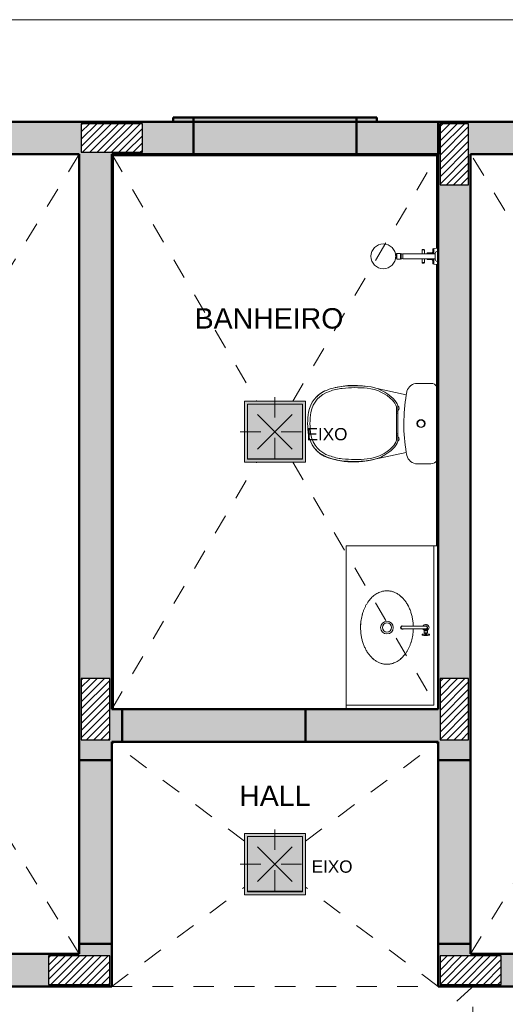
# Model space of a CAD drawing. Header units: metres. Extents: x -8.8 to 33.4, y -18.2 to 5.5.
# Tile 34 of 37: x 5.6 to 8, y -15.6 to -10.7. Entities that reach past the tile are written whole.
import ezdxf

# ---------------------------------------------------------------- set-up
doc = ezdxf.new("R2010")
doc.units = ezdxf.units.M
doc.linetypes.add('Projeção', pattern=[0.003969, 0.002381, -0.001587])
for name, color, linetype, lineweight in [('A-AREA-IDEN', 7, 'Continuous', 9), ('A-DETL-GENF', 7, 'Continuous', 5), ('A-WALL', 7, 'Continuous', 5), ('A-WALL-PATT', 7, 'Continuous', 5), ('G-ANNO-TEXT', 7, 'Continuous', 9), ('I-WALL', 7, 'Continuous', 5), ('P-SANR-FIXT', 7, 'Continuous', 5), ('Q-CASE', 7, 'Continuous', 5)]:
    doc.layers.add(name, color=color, linetype=linetype, lineweight=lineweight)
doc.layers.add('A-DETL', color=7, linetype='Continuous', lineweight=5, true_color=0x00a600)
doc.styles.add('Arial', font='arial.ttf', dxfattribs={"height": 0.1})
doc.styles.add('Arial_3', font='arial.ttf', dxfattribs={"height": 0.06})

# ---------------------------------------------------------------- blocks, each defined once
blk = doc.blocks.new('TAMPO GRANITO2 - TAMPO GRANITO-2002902-PTS_ LUMINOTECNICO')
at = {"layer": 'Q-CASE', "color": 9, "true_color": 0xc0c0c0}
for p, q in [((-3.8837, -13.315), (-3.8837, -14.095)), ((-3.4537, -13.315), (-3.8837, -13.315)), ((-3.4337, -13.315), (-3.4537, -13.315)), ((-3.4537, -13.315), (-3.4537, -14.095)), ((-3.4537, -14.095), (-3.8837, -14.095)), ((-3.8837, -14.095), (-3.8837, -14.115))]:
    blk.add_line(p, q, dxfattribs=at)
for points, knots in [([(-3.8137, -13.715), (-3.8137, -13.7048), (-3.8127, -13.6896), (-3.8097, -13.6701), (-3.8066, -13.6555), (-3.8025, -13.6413), (-3.7977, -13.6279), (-3.792, -13.6148), (-3.7856, -13.6026), (-3.7785, -13.5912), (-3.7706, -13.5805), (-3.7623, -13.571), (-3.7533, -13.5623), (-3.7438, -13.5548), (-3.734, -13.5484), (-3.7237, -13.5432), (-3.7144, -13.5396), (-3.7061, -13.5374), (-3.6989, -13.5359), (-3.6916, -13.5351), (-3.6844, -13.5348), (-3.6772, -13.5351), (-3.6699, -13.5359), (-3.6627, -13.5374), (-3.6556, -13.5393), (-3.6486, -13.5418), (-3.6417, -13.5449), (-3.6348, -13.5485), (-3.6283, -13.5526), (-3.6218, -13.5573), (-3.6156, -13.5624), (-3.6095, -13.5681), (-3.6037, -13.5741), (-3.5982, -13.5806), (-3.5929, -13.5876), (-3.5879, -13.595), (-3.5832, -13.6027), (-3.5789, -13.6107), (-3.5749, -13.6191), (-3.5711, -13.6279), (-3.5678, -13.6368), (-3.5649, -13.646), (-3.5623, -13.6555), (-3.5601, -13.6652), (-3.5577, -13.6782), (-3.5559, -13.6926), (-3.5553, -13.7041), (-3.5552, -13.7088)], [-1, -1, -1, -1, -0.9464286, -0.9196429, -0.8928571, -0.8660714, -0.8392857, -0.8125, -0.7857143, -0.7589286, -0.7321429, -0.7053571, -0.6785714, -0.6517857, -0.625, -0.5982143, -0.5714286, -0.5535714, -0.5357143, -0.5178571, -0.5, -0.4821429, -0.4642857, -0.4464286, -0.4285714, -0.4107143, -0.3928571, -0.375, -0.3571429, -0.3392857, -0.3214286, -0.3035714, -0.2857143, -0.2678571, -0.25, -0.2321429, -0.2142857, -0.1964286, -0.1785714, -0.1607143, -0.1428571, -0.125, -0.1071429, -0.0892857, -0.0714286, -0.0357143, -0.0109088, -0.0109088, -0.0109088, -0.0109088]), ([(-3.5552, -13.7213), (-3.5554, -13.7294), (-3.5563, -13.7424), (-3.559, -13.76), (-3.5622, -13.7746), (-3.5662, -13.7888), (-3.5711, -13.8022), (-3.5768, -13.8153), (-3.5832, -13.8275), (-3.5903, -13.8389), (-3.5982, -13.8496), (-3.6065, -13.8591), (-3.6155, -13.8678), (-3.625, -13.8753), (-3.6348, -13.8816), (-3.6451, -13.8869), (-3.6544, -13.8904), (-3.6627, -13.8927), (-3.6699, -13.8941), (-3.6772, -13.895), (-3.6844, -13.8953), (-3.6916, -13.895), (-3.6989, -13.8941), (-3.7061, -13.8927), (-3.7132, -13.8908), (-3.7202, -13.8883), (-3.7271, -13.8852), (-3.7339, -13.8815), (-3.7405, -13.8774), (-3.7469, -13.8728), (-3.7532, -13.8677), (-3.7593, -13.862), (-3.765, -13.856), (-3.7706, -13.8495), (-3.7759, -13.8425), (-3.7809, -13.8351), (-3.7855, -13.8274), (-3.7899, -13.8194), (-3.7939, -13.8109), (-3.7976, -13.8022), (-3.8009, -13.7933), (-3.8039, -13.7841), (-3.8065, -13.7746), (-3.8087, -13.7649), (-3.8111, -13.7519), (-3.8131, -13.7354), (-3.8137, -13.7219), (-3.8137, -13.715)], [-0.9890908, -0.9890908, -0.9890908, -0.9890908, -0.9464286, -0.9196429, -0.8928571, -0.8660714, -0.8392857, -0.8125, -0.7857143, -0.7589286, -0.7321429, -0.7053571, -0.6785714, -0.6517857, -0.625, -0.5982143, -0.5714286, -0.5535714, -0.5357143, -0.5178571, -0.5, -0.4821429, -0.4642857, -0.4464286, -0.4285714, -0.4107143, -0.3928571, -0.375, -0.3571429, -0.3392857, -0.3214286, -0.3035714, -0.2857143, -0.2678571, -0.25, -0.2321429, -0.2142857, -0.1964286, -0.1785714, -0.1607143, -0.1428571, -0.125, -0.1071429, -0.0892857, -0.0714286, -0.0357143, 0, 0, 0, 0])]:
    blk.add_open_spline(points, degree=3, knots=knots, dxfattribs=at)
blk = doc.blocks.new('TORNEIRA DE MESA_ BICA MÓVEL_ BICA ALTA - 1167_C34_Cromado CR10-2217854-PTS_ LUMINOTECNICO')
at = {"layer": 'P-SANR-FIXT', "color": 9, "true_color": 0xc0c0c0}
for p, q in [((0.0362, -0.0918), (0.0321, -0.0918)), ((0.0321, -0.0918), (0.0321, -0.1045)), ((-0.0061, -0.1245), (-0.0061, -0.11)), ((-0.0061, -0.1245), (-0.0061, -0.2204)), ((0.0016, -0.1012), (0.0131, -0.1012)), ((0.0061, -0.1245), (0.0061, -0.11)), ((0.0131, -0.1188), (0.0061, -0.1188)), ((0.0061, -0.2204), (0.0061, -0.1245)), ((0.0156, -0.1012), (0.0131, -0.1012)), ((0.0131, -0.1188), (0.0156, -0.1188)), ((0.0156, -0.1023), (0.0156, -0.1012)), ((0.0164, -0.1023), (0.0156, -0.1023)), ((0.0156, -0.1023), (0.0156, -0.1177)), ((0.0156, -0.1188), (0.0156, -0.1177)), ((0.0156, -0.1177), (0.0164, -0.1177)), ((0.0212, -0.1014), (0.0164, -0.1014)), ((0.0164, -0.1014), (0.0164, -0.1023)), ((0.0164, -0.1177), (0.0164, -0.1023)), ((0.0164, -0.1177), (0.0164, -0.1186)), ((0.0164, -0.1186), (0.0212, -0.1186)), ((0.0212, -0.1025), (0.0212, -0.1014)), ((0.0264, -0.1025), (0.0212, -0.1025)), ((0.0212, -0.1186), (0.0212, -0.1175)), ((0.0212, -0.1175), (0.0264, -0.1175)), ((0.0264, -0.1056), (0.0264, -0.1025)), ((0.0272, -0.1056), (0.0264, -0.1056)), ((0.0264, -0.1056), (0.0264, -0.1144)), ((0.0264, -0.1175), (0.0264, -0.1144)), ((0.0264, -0.1144), (0.0272, -0.1144)), ((0.0321, -0.1045), (0.0272, -0.1046)), ((0.0272, -0.1046), (0.0272, -0.1056)), ((0.0272, -0.1144), (0.0272, -0.1056)), ((0.0272, -0.1144), (0.0272, -0.1154)), ((0.0272, -0.1154), (0.0321, -0.1155)), ((0.0321, -0.1045), (0.0321, -0.1155)), ((0.0393, -0.1065), (0.0321, -0.1065)), ((0.0395, -0.1135), (0.0321, -0.1135)), ((0.0321, -0.1155), (0.0321, -0.1283)), ((0.0321, -0.1283), (0.0362, -0.1283)), ((-0.0061, -0.2204), (-0.0061, -0.2251)), ((0.0061, -0.2204), (0.0061, -0.2251))]:
    blk.add_line(p, q, dxfattribs=at)
for centre, radius, start, end in [((0, -0.11), 0.0158, 90, 247.169), ((0, -0.11), 0.0158, 33.7501, 90), ((0.0362, -0.0925), 0.000702, 17.5666, 90), ((-0.0193, -0.11), 0.0588, 360, 17.5666), ((0, -0.11), 0.00894, 313.2171, 226.7829), ((0, -0.11), 0.00612, 0, 180), ((-0.0003, -0.1204), 0.0193, 70.6394, 84.83), ((0.0013, -0.1137), 0.0125, 42.7237, 67.2763), ((0.0024, -0.1076), 0.0108, 290.089, 316.6245), ((0, -0.11), 0.0158, 292.831, 326.2499), ((0.0043, -0.1093), 0.00827, 316.6245, 355.3755), ((0.0049, -0.1104), 0.00765, 3.2763, 42.7237), ((0.0362, -0.1275), 0.000702, 270, 342.4334), ((-0.0193, -0.11), 0.0561, 356.4132, 3.5868), ((-0.0193, -0.11), 0.0588, 342.4334, 360), ((0.0026, -0.2262), 0.0105, 146.3261, 180), ((0, -0.2252), 0.00788, 151.5421, 28.4579), ((0, -0.2262), 0.00788, 180, 0.0265), ((0, -0.2251), 0.00612, 180, 360), ((-0.0026, -0.2262), 0.0105, 0.0199, 33.6739)]:
    blk.add_arc(centre, radius, start, end, dxfattribs=at)
blk = doc.blocks.new('CUBA OVAL DE EMBUTIR PEQUENA - L_59_17_Branco Gelo GE17-2754372-PTS_ LUMINOTECNICO')
at = {"layer": 'P-SANR-FIXT', "color": 9, "true_color": 0xc0c0c0}
for radius in [0.0311, 0.0225]:
    blk.add_circle((0, 0.0025), radius, dxfattribs=at)
for points, knots in [([(0, 0.1318), (-0.0068, 0.1318), (-0.0204, 0.1312), (-0.0369, 0.1292), (-0.0499, 0.1268), (-0.0595, 0.1246), (-0.069, 0.122), (-0.0782, 0.1191), (-0.0871, 0.1157), (-0.0959, 0.112), (-0.1043, 0.108), (-0.1124, 0.1036), (-0.1201, 0.099), (-0.1274, 0.094), (-0.1344, 0.0887), (-0.1409, 0.0832), (-0.147, 0.0774), (-0.1526, 0.0713), (-0.1578, 0.065), (-0.1624, 0.0586), (-0.1665, 0.052), (-0.1701, 0.0452), (-0.1732, 0.0383), (-0.1757, 0.0313), (-0.1777, 0.0242), (-0.1791, 0.017), (-0.18, 0.0097), (-0.1803, 0.0025), (-0.18, -0.0047), (-0.1791, -0.012), (-0.1777, -0.0192), (-0.1754, -0.0275), (-0.1719, -0.0368), (-0.1666, -0.0471), (-0.1603, -0.0569), (-0.1527, -0.0664), (-0.1441, -0.0754), (-0.1345, -0.0837), (-0.1239, -0.0916), (-0.1125, -0.0987), (-0.1002, -0.1051), (-0.0872, -0.1108), (-0.0737, -0.1156), (-0.0596, -0.1197), (-0.045, -0.1229), (-0.0274, -0.1256), (-0.0144, -0.1265), (-0.0063, -0.1267)], [0, 0, 0, 0, 0.0357143, 0.0714286, 0.0892857, 0.1071429, 0.125, 0.1428571, 0.1607143, 0.1785714, 0.1964286, 0.2142857, 0.2321429, 0.25, 0.2678571, 0.2857143, 0.3035714, 0.3214286, 0.3392857, 0.3571429, 0.375, 0.3928571, 0.4107143, 0.4285714, 0.4464286, 0.4642857, 0.4821429, 0.5, 0.5178571, 0.5357143, 0.5535714, 0.5714286, 0.5982143, 0.625, 0.6517857, 0.6785714, 0.7053571, 0.7321429, 0.7589286, 0.7857143, 0.8125, 0.8392857, 0.8660714, 0.8928571, 0.9196429, 0.9464286, 0.9890912, 0.9890912, 0.9890912, 0.9890912]), ([(0.0063, -0.1267), (0.011, -0.1266), (0.0224, -0.126), (0.0369, -0.1242), (0.0499, -0.1218), (0.0595, -0.1196), (0.069, -0.117), (0.0782, -0.1141), (0.0871, -0.1107), (0.0959, -0.107), (0.1043, -0.103), (0.1124, -0.0986), (0.1201, -0.094), (0.1274, -0.089), (0.1344, -0.0837), (0.1409, -0.0782), (0.147, -0.0724), (0.1526, -0.0663), (0.1578, -0.06), (0.1624, -0.0536), (0.1665, -0.047), (0.1701, -0.0402), (0.1732, -0.0333), (0.1757, -0.0263), (0.1777, -0.0192), (0.1791, -0.012), (0.18, -0.0047), (0.1803, 0.0025), (0.18, 0.0097), (0.1791, 0.017), (0.1777, 0.0242), (0.1754, 0.0325), (0.1719, 0.0418), (0.1666, 0.0521), (0.1603, 0.0619), (0.1527, 0.0714), (0.1441, 0.0804), (0.1345, 0.0887), (0.1239, 0.0966), (0.1125, 0.1037), (0.1002, 0.1101), (0.0872, 0.1158), (0.0737, 0.1206), (0.0596, 0.1247), (0.045, 0.1279), (0.0254, 0.1309), (0.0103, 0.1318), (0, 0.1318)], [0.0109088, 0.0109088, 0.0109088, 0.0109088, 0.0357143, 0.0714286, 0.0892857, 0.1071429, 0.125, 0.1428571, 0.1607143, 0.1785714, 0.1964286, 0.2142857, 0.2321429, 0.25, 0.2678571, 0.2857143, 0.3035714, 0.3214286, 0.3392857, 0.3571429, 0.375, 0.3928571, 0.4107143, 0.4285714, 0.4464286, 0.4642857, 0.4821429, 0.5, 0.5178571, 0.5357143, 0.5535714, 0.5714286, 0.5982143, 0.625, 0.6517857, 0.6785714, 0.7053571, 0.7321429, 0.7589286, 0.7857143, 0.8125, 0.8392857, 0.8660714, 0.8928571, 0.9196429, 0.9464286, 1, 1, 1, 1])]:
    blk.add_open_spline(points, degree=3, knots=knots, dxfattribs=at)
blk = doc.blocks.new('Paredes 1 - Paredes 1-2288142-PTS_ LUMINOTECNICO')
at = {"layer": 'A-WALL', "lineweight": 50, "true_color": 0x808080}
h = blk.add_hatch(color=8, dxfattribs=at)
h.paths.add_polyline_path([(-1.2736, -11.235), (-1.1736, -11.235), (-1.1736, -11.215), (-1.2736, -11.215)])
h.paths.add_polyline_path([(-7.0936, -11.235), (-7.0936, -11.215), (-7.1936, -11.215), (-7.1936, -11.235)])
h.paths.add_polyline_path([(-5.4936, -11.235), (-5.4936, -11.215), (-5.5936, -11.215), (-5.5936, -11.235)])
h.paths.add_polyline_path([(-4.5836, -11.235), (-4.5836, -11.215), (-4.6836, -11.215), (-4.6836, -11.235)])
h.paths.add_polyline_path([(-2.8736, -11.235), (-2.7736, -11.235), (-2.7736, -11.215), (-2.8736, -11.215)])
h.paths.add_polyline_path([(-3.7836, -11.235), (-3.6836, -11.235), (-3.6836, -11.215), (-3.7836, -11.215)])
at = {"layer": 'A-WALL', "lineweight": 50, "true_color": 0xc0c0c0}
blk.add_hatch(color=9, dxfattribs=at).paths.add_polyline_path([(-3.9163, -11.235), (-3.7836, -11.235), (-3.7836, -11.215), (-4.5836, -11.215), (-4.5836, -11.235)])
at = {"layer": 'A-WALL', "lineweight": 50}
for p, q in [((-4.5836, -11.215), (-4.6836, -11.215)), ((-4.6836, -11.215), (-4.6836, -11.235)), ((-4.6836, -11.235), (-4.5836, -11.235)), ((-4.5836, -11.235), (-4.5836, -11.215)), ((-4.5836, -11.215), (-3.7836, -11.215)), ((-3.6836, -11.215), (-3.7836, -11.215)), ((-3.7836, -11.215), (-3.7836, -11.235)), ((-3.7836, -11.235), (-3.6836, -11.235)), ((-3.6836, -11.235), (-3.6836, -11.215))]:
    blk.add_line(p, q, dxfattribs=at)
blk = doc.blocks.new('BACIA SANITÁRIA COM CAIXA ACOPLADA COM DUPLO ACIONEMENTO - P_750_Creme CR37_Acionamento Simples 6lpf-2003115-PTS_ LUMINOTECNICO')
at = {"layer": 'P-SANR-FIXT', "color": 9, "true_color": 0xc0c0c0}
for p, q in [((-3.682, -12.5438), (-3.5395, -12.5746)), ((-3.4846, -12.5179), (-3.4184, -12.5179)), ((-3.5397, -12.8566), (-3.7023, -12.8918)), ((-3.4184, -12.9124), (-3.4848, -12.9124))]:
    blk.add_line(p, q, dxfattribs=at)
for radius in [0.02, 0.018, 0.017]:
    blk.add_circle((-3.4672, -12.715), radius, dxfattribs=at)
for centre, radius, start, end in [((-3.7972, -12.9173), 0.3893, 100.8043, 103.5091), ((-3.7972, -12.9173), 0.3893, 83.7439, 97.6247), ((-3.8376, -13.1647), 0.6398, 81.3632, 82.5595), ((-3.4847, -12.5716), 0.0537, 89.9862, 163.9106), ((-3.4184, -12.5526), 0.0347, 30.9355, 89.9862), ((-3.9008, -12.6472), 0.1004, 115.9059, 141.1018), ((-3.7972, -12.9173), 0.3893, 110.267, 112.2561), ((-2.7035, -12.7158), 0.8479, 170.3584, 189.5344), ((-2.7183, -12.7138), 0.8329, 169.1268, 170.3797), ((-3.9008, -12.784), 0.1004, 215.045, 244.0941), ((-3.7972, -12.5139), 0.3893, 247.7439, 254.6897), ((-2.7185, -12.7174), 0.8329, 189.6228, 190.6375), ((-3.4848, -12.8587), 0.0537, 193.4092, 270.0138), ((-3.7972, -12.5139), 0.3893, 255.1465, 276.2561), ((-3.8376, -12.2665), 0.6398, 277.4405, 279.648), ((-3.8376, -12.2665), 0.6398, 279.9019, 282.2113), ((-3.4184, -12.8776), 0.0347, 270.0138, 329.0645)]:
    blk.add_arc(centre, radius, start, end, dxfattribs=at)
blk = doc.blocks.new('ASSENTO EM POLIPROPILENO COM SISTEMA DE FECHAMENTO SUAVE - AP_75_Creme CR37-2003131-PTS_ LUMINOTECNICO')
at = {"layer": 'P-SANR-FIXT', "color": 9, "true_color": 0xc0c0c0}
for p, q in [((-3.5876, -12.6334), (-3.5876, -12.7967)), ((-3.5806, -12.6505), (-3.581, -12.6284)), ((-3.5813, -12.6545), (-3.5876, -12.6545)), ((-3.5813, -12.6645), (-3.5876, -12.6645)), ((-3.5813, -12.6645), (-3.5813, -12.6545)), ((-3.5806, -12.6505), (-3.5806, -12.7796)), ((-3.5813, -12.7655), (-3.5876, -12.7655)), ((-3.5813, -12.7755), (-3.5876, -12.7755)), ((-3.5813, -12.7655), (-3.5813, -12.7755)), ((-3.5806, -12.7796), (-3.581, -12.8017))]:
    blk.add_line(p, q, dxfattribs=at)
for centre, radius, start, end in [((-3.8258, -12.8086), 0.2772, 96.3426, 113.5976), ((-3.8238, -12.8081), 0.2674, 96.3429, 110.2265), ((-3.7919, -13.1138), 0.5843, 83.8664, 96.3426), ((-3.7899, -13.113), 0.5741, 84.0902, 96.3429), ((-3.7502, -12.743), 0.202, 44.8437, 84.4892), ((-3.7522, -12.7435), 0.2118, 44.8438, 83.835), ((-3.8808, -12.6827), 0.1398, 113.5976, 170.1333), ((-3.8779, -12.6824), 0.1309, 107.0243, 170.1854), ((-3.6635, -12.6554), 0.0868, 18.1126, 44.8437), ((-3.6616, -12.6549), 0.077, 16.1627, 44.8437), ((-3.5866, -12.6395), 0.0125, 298.7034, 63.3974), ((-3.6738, -12.7185), 0.3498, 170.1646, 179.4268), ((-3.6719, -12.718), 0.34, 170.1854, 179.4944), ((-3.6738, -12.7115), 0.3498, 180.5732, 189.8354), ((-3.6719, -12.712), 0.34, 180.5056, 189.8146), ((-3.8808, -12.7473), 0.1398, 189.8667, 246.4024), ((-3.8779, -12.7477), 0.1309, 189.8146, 252.9757), ((-3.5866, -12.7905), 0.0125, 296.6026, 61.2966), ((-3.7502, -12.6871), 0.202, 275.5108, 315.1563), ((-3.7522, -12.6866), 0.2118, 276.165, 315.1562), ((-3.6616, -12.7752), 0.077, 315.1563, 343.8373), ((-3.6635, -12.7747), 0.0868, 315.1563, 341.8874), ((-3.8258, -12.6215), 0.2772, 246.4024, 263.6574), ((-3.8238, -12.622), 0.2674, 249.7735, 263.6571), ((-3.7899, -12.3171), 0.5741, 263.6571, 275.9098), ((-3.7919, -12.3163), 0.5843, 263.6574, 276.1336)]:
    blk.add_arc(centre, radius, start, end, dxfattribs=at)
blk = doc.blocks.new('REGISTRO DE PRESSÃO COM CANOPLA CROMADA - 4900_C37_GD_Cromado-2118652-PTS_ LUMINOTECNICO')
at = {"layer": 'P-SANR-FIXT', "color": 9, "true_color": 0xc0c0c0}
for p, q in [((-3.4617, -11.8833), (-3.4618, -11.864)), ((-3.4618, -11.864), (-3.4508, -11.864)), ((-3.4598, -11.862), (-3.4528, -11.862)), ((-3.4508, -11.864), (-3.4508, -11.8833)), ((-3.4093, -11.8743), (-3.4088, -11.8604)), ((-3.4093, -11.8833), (-3.4093, -11.8743)), ((-3.4051, -11.8565), (-3.3837, -11.855)), ((-3.4051, -11.8833), (-3.4051, -11.8565)), ((-3.4618, -11.926), (-3.4617, -11.9068)), ((-3.4508, -11.9068), (-3.4508, -11.926)), ((-3.4387, -11.9073), (-3.4387, -11.9067)), ((-3.435, -11.8788), (-3.4121, -11.8772)), ((-3.435, -11.8833), (-3.435, -11.8788)), ((-3.435, -11.9113), (-3.435, -11.9067)), ((-3.4121, -11.9129), (-3.435, -11.9113)), ((-3.4121, -11.8772), (-3.4121, -11.8833)), ((-3.4121, -11.9068), (-3.4121, -11.9129)), ((-3.4093, -11.9158), (-3.4093, -11.9068)), ((-3.4088, -11.9297), (-3.4093, -11.9158)), ((-3.4051, -11.9335), (-3.4051, -11.9068)), ((-3.4508, -11.926), (-3.4618, -11.926)), ((-3.4528, -11.928), (-3.4598, -11.928)), ((-3.3837, -11.935), (-3.4051, -11.9335))]:
    blk.add_line(p, q, dxfattribs=at)
for centre, radius, start, end in [((-3.4598, -11.864), 0.002, 89.9988, 179.9988), ((-3.4528, -11.864), 0.002, 359.9988, 89.9988), ((-3.4123, -11.8742), 0.003, 274, 358), ((-3.4048, -11.8605), 0.004, 94, 178), ((-3.4347, -11.8828), 0.004, 94, 180), ((-3.4347, -11.9073), 0.004, 180, 266), ((-3.4123, -11.9159), 0.003, 2, 86), ((-3.4598, -11.926), 0.002, 180.0012, 270.0012), ((-3.4528, -11.926), 0.002, 270.0012, 0.0012), ((-3.4048, -11.9296), 0.004, 182, 266)]:
    blk.add_arc(centre, radius, start, end, dxfattribs=at)
blk = doc.blocks.new('CHUVEIRO DE PAREDE ELÉTRICO EM PVC - 1_2_-2215990-PTS_ LUMINOTECNICO')
at = {"layer": 'P-SANR-FIXT', "color": 9, "true_color": 0xc0c0c0}
for p, q in [((-3.3952, -11.8725), (-3.3982, -11.8811)), ((-3.3837, -11.8703), (-3.3937, -11.8713)), ((-3.5884, -11.8869), (-3.5921, -11.8869)), ((-3.5921, -11.8869), (-3.5921, -11.8874)), ((-3.5921, -11.8884), (-3.5921, -11.8892)), ((-3.5921, -11.9027), (-3.5921, -11.9032)), ((-3.5921, -11.9032), (-3.5884, -11.9032)), ((-3.5865, -11.8814), (-3.5884, -11.8869)), ((-3.5884, -11.8869), (-3.5884, -11.895)), ((-3.5884, -11.895), (-3.5884, -11.9032)), ((-3.5884, -11.9032), (-3.5865, -11.9087)), ((-3.5675, -11.8814), (-3.5865, -11.8814)), ((-3.5865, -11.8814), (-3.5865, -11.895)), ((-3.5865, -11.895), (-3.5865, -11.9087)), ((-3.5865, -11.9087), (-3.5675, -11.9087)), ((-3.5643, -11.8832), (-3.5675, -11.8814)), ((-3.5675, -11.895), (-3.5675, -11.8814)), ((-3.5675, -11.9087), (-3.5675, -11.895)), ((-3.5675, -11.9087), (-3.5643, -11.9069)), ((-3.5643, -11.8832), (-3.5643, -11.895)), ((-3.5643, -11.895), (-3.5643, -11.9069)), ((-3.3982, -11.8833), (-3.5571, -11.8833)), ((-3.5571, -11.8833), (-3.5571, -11.9068)), ((-3.5571, -11.9068), (-3.3982, -11.9068)), ((-3.3982, -11.8811), (-3.3982, -11.9089)), ((-3.3982, -11.9089), (-3.3952, -11.9176)), ((-3.3937, -11.9188), (-3.3837, -11.9198)), ((-3.3837, -11.9082), (-3.3837, -11.8819))]:
    blk.add_line(p, q, dxfattribs=at)
at = {"layer": 'P-SANR-FIXT', "color": 9, "true_color": 0xc0c0c0, "flags": 128}
for points in [[(-3.5643, -11.8832), (-3.5601, -11.8821), (-3.5571, -11.8846)], [(-3.5571, -11.9055), (-3.5607, -11.9081), (-3.5643, -11.9069)]]:
    blk.add_lwpolyline(points, dxfattribs=at)
at = {"layer": 'P-SANR-FIXT', "color": 9, "true_color": 0xc0c0c0}
for start, end in [(0, 180), (180, 0)]:
    blk.add_arc((-3.6518, -11.895), 0.0608, start, end, dxfattribs=at)
for points, knots in [([(-3.5921, -11.8874), (-3.5921, -11.8877), (-3.5919, -11.8883), (-3.5917, -11.8896), (-3.5915, -11.8912), (-3.5913, -11.8927), (-3.5913, -11.8935), (-3.5913, -11.8937)], [0, 0, 0, 0, 0.2, 0.4, 0.6, 0.8, 0.8649326, 0.8649326, 0.8649326, 0.8649326]), ([(-3.5921, -11.8893), (-3.5921, -11.8892), (-3.5921, -11.889), (-3.5921, -11.8887), (-3.5921, -11.8885), (-3.5921, -11.8883)], [0.6666667, 0.6666667, 0.6666667, 0.6666667, 0.7083333, 0.75, 0.8333333, 0.8333333, 0.8333333, 0.8333333]), ([(-3.5913, -11.8964), (-3.5913, -11.8966), (-3.5913, -11.8974), (-3.5914, -11.8987), (-3.5916, -11.8999), (-3.5917, -11.9006), (-3.5919, -11.9017), (-3.592, -11.9023), (-3.5921, -11.9027)], [0.1349381, 0.1349381, 0.1349381, 0.1349381, 0.2, 0.4, 0.55, 0.625, 0.7, 1, 1, 1, 1])]:
    blk.add_open_spline(points, degree=3, knots=knots, dxfattribs=at)
blk.add_open_spline([(-3.5921, -11.9013), (-3.5921, -11.9012), (-3.5921, -11.901), (-3.5921, -11.9009), (-3.5921, -11.9008)], degree=3, dxfattribs=at)

msp = doc.modelspace()

# ---------------------------------------------------------------- hatches: boundary and pattern name
at = {"layer": 'A-DETL-GENF', "true_color": 0xb6b6b6}
h = msp.add_hatch(color=253, dxfattribs=at)
h.paths.add_polyline_path([(4.9275, -17.875), (5.0075, -17.875), (5.0075, -16.675), (4.8475, -16.675), (4.8475, -17.875), (4.92, -17.875)])
h.paths.add_polyline_path([(11.5275, -17.375), (11.5275, -16.175), (11.3675, -16.175), (11.3675, -17.375)])
h.paths.add_polyline_path([(2.7352, -17.275), (2.8475, -17.275), (2.8475, -15.525), (2.6875, -15.525), (2.6875, -17.275)])
h.paths.add_polyline_path([(4.8475, -16.425), (5.0075, -16.425), (5.0075, -15.525), (4.8475, -15.525), (4.8475, -16.3965)])
h.paths.add_polyline_path([(10.4175, -15.475), (11.3175, -15.475), (11.3175, -15.315), (10.4175, -15.315)])
h.paths.add_polyline_path([(11.5275, -15.295), (11.5275, -14.515), (11.3675, -14.515), (11.3675, -15.295), (11.4875, -15.295)])
h.paths.add_polyline_path([(7.6374, -15.265), (7.7974, -15.265), (7.7974, -14.365), (7.6374, -14.365), (7.6374, -14.4785)])
h.paths.add_polyline_path([(5.8775, -15.265), (6.0375, -15.265), (6.0375, -14.365), (5.8775, -14.365), (5.8775, -14.4785)])
h.paths.add_polyline_path([(6.9875, -14.275), (6.9875, -14.115), (6.0875, -14.115), (6.0875, -14.275)])
h.paths.add_polyline_path([(9.7474, -11.395), (9.7474, -11.235), (8.2474, -11.235), (8.2474, -11.395), (9.6017, -11.395)])
h.paths.add_polyline_path([(5.3774, -11.395), (5.4275, -11.395), (5.4275, -11.235), (3.9275, -11.235), (3.9275, -11.395), (4.6078, -11.395)])
h.paths.add_polyline_path([(6.4375, -11.395), (7.2375, -11.395), (7.2375, -11.235), (6.4375, -11.235)])
at = {"layer": 'A-DETL-GENF', "true_color": 0x464646}
h = msp.add_hatch(dxfattribs=at)
h.set_pattern_fill('FP_5', color=49, style=0, pattern_type=2)
h.set_pattern_definition([(45, (11.021078, 0), (-0.01767767, 0.01767767), [])])
h.paths.add_polyline_path([(2.6975, -18.225), (2.9975, -18.225), (2.9975, -18.085), (2.6975, -18.085)])
h.paths.add_polyline_path([(11.2175, -18.225), (11.5175, -18.225), (11.5175, -18.085), (11.2175, -18.085)])
h.paths.add_polyline_path([(7.9574, -18.225), (7.9574, -18.085), (7.6574, -18.085), (7.6574, -18.225), (7.8924, -18.225)])
h.paths.add_polyline_path([(4.9974, -18.225), (4.9974, -18.085), (4.6974, -18.085), (4.6974, -18.225), (4.9325, -18.225)])
h.paths.add_polyline_path([(11.3775, -15.625), (11.5175, -15.625), (11.5175, -15.325), (11.3775, -15.325), (11.3775, -15.5188)])
h.paths.add_polyline_path([(7.6474, -15.465), (7.9474, -15.465), (7.9474, -15.325), (7.6474, -15.325)])
h.paths.add_polyline_path([(10.1975, -15.465), (10.3475, -15.465), (10.3475, -15.325), (10.0475, -15.325), (10.0475, -15.465), (10.1225, -15.465)])
h.paths.add_polyline_path([(6.0274, -15.465), (6.0274, -15.325), (5.7274, -15.325), (5.7274, -15.465)])
h.paths.add_polyline_path([(4.9974, -15.465), (4.9974, -15.325), (4.6974, -15.325), (4.6974, -15.465), (4.8475, -15.465)])
h.paths.add_polyline_path([(2.9975, -15.465), (2.9975, -15.325), (2.6975, -15.325), (2.6975, -15.465), (2.8769, -15.465)])
h.paths.add_polyline_path([(11.4744, -14.515), (11.5175, -14.515), (11.5175, -14.215), (11.3775, -14.215), (11.3775, -14.515)])
h.paths.add_polyline_path([(7.7874, -14.2649), (7.7874, -13.9649), (7.6474, -13.9649), (7.6474, -14.2649), (7.729, -14.2649)])
h.paths.add_polyline_path([(5.9575, -14.2649), (6.0274, -14.2649), (6.0274, -13.9649), (5.8874, -13.9649), (5.8874, -14.2649)])
h.paths.add_polyline_path([(10.3475, -11.545), (10.3475, -11.245), (10.2075, -11.245), (10.2075, -11.545)])
h.paths.add_polyline_path([(7.7874, -11.545), (7.7874, -11.245), (7.6474, -11.245), (7.6474, -11.545)])
h.paths.add_polyline_path([(3.3274, -11.385), (3.6274, -11.385), (3.6274, -11.245), (3.3274, -11.245)])
h.paths.add_polyline_path([(6.0627, -11.3849), (6.1874, -11.3849), (6.1874, -11.2449), (5.8874, -11.2449), (5.8874, -11.3849), (6.0381, -11.3849)])
at = {"layer": 'A-DETL-GENF', "true_color": 0x408080}
h = msp.add_hatch(color=137, dxfattribs=at)
h.paths.add_polyline_path([(6.9724, -12.905), (6.9874, -12.905), (6.9874, -12.605), (6.6874, -12.605), (6.6874, -12.905), (6.7024, -12.905)])
h.paths.add_polyline_path([(6.9724, -12.89), (6.7024, -12.89), (6.7024, -12.62), (6.9724, -12.62), (6.9724, -12.8892)])
at = {"layer": 'A-DETL-GENF', "true_color": 0xffffff}
for points in [[(6.7024, -12.8875), (6.9724, -12.8875), (6.9724, -12.62), (6.7024, -12.62), (6.7024, -12.715)], [(6.9724, -15.0075), (6.9724, -14.74), (6.7024, -14.74), (6.7024, -15.0075), (6.9699, -15.0075)]]:
    msp.add_hatch(color=7, dxfattribs=at).paths.add_polyline_path(points)
at = {"layer": 'A-DETL-GENF', "true_color": 0x408080}
h = msp.add_hatch(color=137, dxfattribs=at)
h.paths.add_polyline_path([(6.7024, -15.025), (6.9874, -15.025), (6.9874, -14.725), (6.6874, -14.725), (6.6874, -15.025)])
h.paths.add_polyline_path([(6.9724, -15.01), (6.7024, -15.01), (6.7024, -14.74), (6.9724, -14.74), (6.9724, -15.0075)])
at = {"layer": 'A-WALL-PATT', "true_color": 0x808080}
h = msp.add_hatch(color=8, dxfattribs=at)
h.paths.add_polyline_path([(3.6274, -11.395), (3.9275, -11.395), (3.9275, -11.235), (3.3174, -11.235), (3.3174, -11.395), (3.4774, -11.395)])
h.paths.add_polyline_path([(5.8775, -11.395), (5.9575, -11.395), (5.9575, -11.3849), (5.8874, -11.3849), (5.8874, -11.2449), (5.9575, -11.2449), (5.9575, -11.235), (5.4275, -11.235), (5.4275, -11.395)])
h.paths.add_polyline_path([(3.6274, -11.385), (3.3274, -11.385), (3.3274, -11.245), (3.6274, -11.245), (3.6274, -11.3417)])
h = msp.add_hatch(color=8, dxfattribs=at)
h.paths.add_polyline_path([(6.4375, -11.395), (6.4375, -11.235), (5.9575, -11.235), (5.9575, -11.2449), (6.1874, -11.2449), (6.1874, -11.3849), (5.9575, -11.3849), (5.9575, -11.395), (6.1874, -11.395)])
h.paths.add_polyline_path([(7.2375, -11.395), (7.6374, -11.395), (7.6374, -11.235), (7.2375, -11.235)])
h = msp.add_hatch(color=8, dxfattribs=at)
h.paths.add_polyline_path([(10.1975, -11.395), (10.1975, -11.235), (9.7474, -11.235), (9.7474, -11.395)])
h.paths.add_polyline_path([(7.6374, -11.395), (7.6474, -11.395), (7.6474, -11.245), (7.7874, -11.245), (7.7874, -11.395), (8.2474, -11.395), (8.2474, -11.235), (7.6374, -11.235)])
for points in [[(6.0274, -14.115), (6.0375, -14.115), (6.0375, -11.395), (5.8775, -11.395), (5.8775, -14.115), (5.8874, -14.115), (5.8874, -13.9649), (6.0274, -13.9649)], [(7.7974, -14.195), (7.7974, -11.395), (7.7874, -11.395), (7.7874, -11.545), (7.6474, -11.545), (7.6474, -11.395), (7.6374, -11.395), (7.6374, -14.195), (7.6474, -14.195), (7.6474, -13.9649), (7.7874, -13.9649), (7.7874, -14.195)]]:
    msp.add_hatch(color=8, dxfattribs=at).paths.add_polyline_path(points)
at = {"layer": 'A-WALL-PATT', "true_color": 0x787878}
h = msp.add_hatch(dxfattribs=at)
h.set_pattern_fill('FP_4', color=8, style=0, pattern_type=2)
h.set_pattern_definition([(270, (7.7971, -11.395), (0.6, 4e-17), []), (0, (7.7971, -11.395), (0, 0.6), [])])
h.paths.add_polyline_path([(7.7994, -14.365), (7.7994, -11.395), (7.7974, -11.395), (7.7974, -14.365)])
at = {"layer": 'A-WALL-PATT', "true_color": 0x808080}
h = msp.add_hatch(color=8, dxfattribs=at)
h.paths.add_polyline_path([(6.0375, -15.315), (6.0375, -15.265), (5.8775, -15.265), (5.8775, -15.315)])
h.paths.add_polyline_path([(6.0375, -14.365), (6.0375, -14.115), (6.0274, -14.115), (6.0274, -14.2649), (5.8874, -14.2649), (5.8874, -14.115), (5.8775, -14.115), (5.8775, -14.365), (5.9575, -14.365)])
h = msp.add_hatch(color=8, dxfattribs=at)
h.paths.add_polyline_path([(6.0375, -14.275), (6.0875, -14.275), (6.0875, -14.115), (6.0375, -14.115), (6.0375, -14.195)])
h.paths.add_polyline_path([(6.9875, -14.275), (7.6374, -14.275), (7.6374, -14.115), (6.9875, -14.115)])
h = msp.add_hatch(color=8, dxfattribs=at)
h.paths.add_polyline_path([(7.7974, -15.315), (7.7974, -15.265), (7.6374, -15.265), (7.6374, -15.315)])
h.paths.add_polyline_path([(7.6374, -14.365), (7.7974, -14.365), (7.7974, -14.195), (7.7874, -14.195), (7.7874, -14.2649), (7.6474, -14.2649), (7.6474, -14.195), (7.6374, -14.195), (7.6374, -14.275)])
h = msp.add_hatch(color=8, dxfattribs=at)
h.paths.add_polyline_path([(6.0274, -15.475), (6.0375, -15.475), (6.0375, -15.315), (5.0075, -15.315), (5.0075, -15.475), (5.7274, -15.475)])
h.paths.add_polyline_path([(6.0274, -15.465), (5.7274, -15.465), (5.7274, -15.325), (6.0274, -15.325), (6.0274, -15.4649)])
h = msp.add_hatch(color=8, dxfattribs=at)
h.paths.add_polyline_path([(10.0475, -15.475), (10.2775, -15.475), (10.2775, -15.465), (10.0475, -15.465), (10.0475, -15.325), (10.2775, -15.325), (10.2775, -15.315), (7.6374, -15.315), (7.6374, -15.475), (9.6017, -15.475)])
h.paths.add_polyline_path([(7.6474, -15.465), (7.6474, -15.325), (7.9474, -15.325), (7.9474, -15.465)])
at = {"layer": 'I-WALL', "true_color": 0xc0c0c0}
for points in [[(6.0375, -14.115), (6.0425, -14.115), (6.0425, -11.395), (6.0375, -11.395), (6.0375, -13.9981)], [(7.6374, -11.4), (7.6374, -11.395), (6.0425, -11.3951), (6.0425, -11.4), (7.6373, -11.4)]]:
    msp.add_hatch(color=9, dxfattribs=at).paths.add_polyline_path(points)
h = msp.add_hatch(color=9, dxfattribs=at)
h.paths.add_polyline_path([(7.6374, -13.315), (7.6374, -11.935), (7.6324, -11.935), (7.6324, -13.315)])
h.paths.add_polyline_path([(7.6324, -11.8554), (7.6374, -11.855), (7.6374, -11.4), (7.6324, -11.4), (7.6324, -11.855)])

# ---------------------------------------------------------------- linework, layer by layer
at = {"layer": 'A-DETL', "color": 9, "true_color": 0xc0c0c0}
msp.add_line((2.8174, -10.735), (10.8575, -10.735), dxfattribs=at)
at = {"layer": 'A-DETL', "color": 7, "lineweight": 25}
for p, q in [((5.8874, -11.2449), (5.8874, -11.3849)), ((6.1874, -11.2449), (5.8874, -11.2449)), ((6.1874, -11.3849), (6.1874, -11.2449)), ((7.7874, -11.245), (7.6474, -11.245)), ((7.6474, -11.245), (7.6474, -11.545)), ((7.7874, -11.545), (7.7874, -11.245)), ((5.8874, -11.3849), (6.1874, -11.3849)), ((7.6474, -11.545), (7.7874, -11.545)), ((5.8874, -13.9649), (5.8874, -14.2649)), ((6.0274, -13.9649), (5.8874, -13.9649)), ((6.0274, -14.2649), (6.0274, -13.9649)), ((7.6474, -13.9649), (7.6474, -14.2649)), ((7.7874, -13.9649), (7.6474, -13.9649)), ((7.7874, -14.2649), (7.7874, -13.9649)), ((5.8874, -14.2649), (6.0274, -14.2649)), ((7.6474, -14.2649), (7.7874, -14.2649)), ((6.0274, -15.325), (5.7274, -15.325)), ((5.7274, -15.325), (5.7274, -15.465)), ((6.0274, -15.465), (6.0274, -15.325)), ((7.9474, -15.325), (7.6474, -15.325)), ((7.6474, -15.325), (7.6474, -15.465)), ((7.9474, -15.465), (7.9474, -15.325)), ((5.7274, -15.465), (6.0274, -15.465)), ((7.6474, -15.465), (7.9474, -15.465))]:
    msp.add_line(p, q, dxfattribs=at)
at = {"layer": 'A-DETL', "color": 7, "lineweight": 50}
for p, q in [((7.2375, -11.235), (6.4375, -11.235)), ((6.4375, -11.235), (6.4375, -11.395)), ((7.2375, -11.395), (7.2375, -11.235)), ((6.4375, -11.395), (7.2375, -11.395)), ((7.6374, -11.8249), (7.6374, -11.9549)), ((6.9875, -14.115), (6.0875, -14.115)), ((6.0875, -14.115), (6.0875, -14.275)), ((6.0875, -14.115), (6.0875, -14.275)), ((6.9875, -14.275), (6.9875, -14.115)), ((6.9875, -14.115), (6.9875, -14.275)), ((6.0875, -14.275), (6.9875, -14.275)), ((5.8775, -14.365), (5.8775, -15.265)), ((6.0375, -14.365), (5.8775, -14.365)), ((5.8775, -14.365), (6.0375, -14.365)), ((6.0375, -15.265), (6.0375, -14.365)), ((7.6374, -14.365), (7.6374, -15.265)), ((7.7974, -14.365), (7.6374, -14.365)), ((7.7974, -14.365), (7.6374, -14.365)), ((7.7974, -15.265), (7.7974, -14.365)), ((5.8775, -15.265), (6.0375, -15.265)), ((5.8775, -15.265), (6.0375, -15.265)), ((7.6374, -15.265), (7.7974, -15.265)), ((7.6374, -15.265), (7.7974, -15.265))]:
    msp.add_line(p, q, dxfattribs=at)
at = {"layer": 'A-DETL', "color": 8, "linetype": 'Projeção', "true_color": 0x808080}
for p, q in [((5.8775, -11.395), (4.7728, -13.1993)), ((6.0375, -11.395), (6.7492, -12.605)), ((6.9257, -12.605), (7.6374, -11.395)), ((8.9056, -13.205), (7.7974, -11.395)), ((6.8374, -12.585), (6.8374, -12.925)), ((6.6674, -12.755), (7.0074, -12.755)), ((6.758, -12.89), (6.7595, -12.8875)), ((6.9154, -12.8875), (6.9168, -12.89)), ((6.0375, -14.115), (6.7492, -12.905)), ((6.9257, -12.905), (7.6374, -14.115)), ((5.8775, -15.315), (4.7658, -13.4993)), ((7.7974, -15.315), (8.9056, -13.505)), ((6.6874, -14.7625), (6.0375, -14.275)), ((6.9874, -14.7625), (7.6374, -14.275)), ((6.8374, -14.705), (6.8374, -15.045)), ((6.6674, -14.875), (7.0074, -14.875)), ((6.0375, -15.475), (6.6874, -14.9875)), ((7.6374, -15.475), (6.9874, -14.9875)), ((6.0375, -15.475), (7.6374, -15.475)), ((6.5574, -16.6358), (7.8074, -15.475)), ((7.8074, -17.275), (7.8074, -15.475))]:
    msp.add_line(p, q, dxfattribs=at)
at = {"layer": 'A-DETL', "color": 7}
for p, q in [((6.9874, -12.605), (6.6874, -12.605)), ((6.6874, -12.605), (6.6874, -12.905)), ((6.9724, -12.62), (6.7024, -12.62)), ((6.7024, -12.62), (6.7024, -12.8875)), ((6.9724, -12.8875), (6.9724, -12.62)), ((6.9874, -12.905), (6.9874, -12.605)), ((6.7024, -12.89), (6.7024, -12.8875)), ((6.7024, -12.8875), (6.9724, -12.8875)), ((6.9724, -12.8875), (6.9724, -12.89)), ((6.6874, -12.905), (6.9874, -12.905)), ((6.9724, -12.89), (6.7024, -12.89)), ((6.9874, -14.725), (6.6874, -14.725)), ((6.6874, -14.725), (6.6874, -15.025)), ((6.9724, -14.74), (6.7024, -14.74)), ((6.7024, -14.74), (6.7024, -15.0075)), ((6.9724, -15.0075), (6.9724, -14.74)), ((6.9874, -15.025), (6.9874, -14.725)), ((6.7024, -15.01), (6.7024, -15.0075)), ((6.7024, -15.0075), (6.9724, -15.0075)), ((6.9724, -15.01), (6.7024, -15.01)), ((6.9724, -15.0075), (6.9724, -15.01)), ((6.6874, -15.025), (6.9874, -15.025))]:
    msp.add_line(p, q, dxfattribs=at)
at = {"layer": 'A-DETL', "color": 8, "true_color": 0x808080}
for p, q in [((6.9224, -12.67), (6.7524, -12.84)), ((6.9224, -12.84), (6.7524, -12.67)), ((6.9224, -14.79), (6.7524, -14.96)), ((6.9224, -14.96), (6.7524, -14.79))]:
    msp.add_line(p, q, dxfattribs=at)
at = {"layer": 'A-WALL'}
for p, q in [((7.7994, -11.395), (7.7994, -14.365)), ((7.7994, -14.365), (7.7974, -14.365))]:
    msp.add_line(p, q, dxfattribs=at)
at = {"layer": 'I-WALL', "lineweight": 50}
for p, q in [((6.4375, -11.235), (5.4275, -11.235)), ((8.2474, -11.235), (7.2375, -11.235)), ((7.6374, -11.235), (7.6374, -11.8825)), ((7.6399, -11.395), (7.6399, -11.235)), ((5.4275, -11.395), (5.8775, -11.395)), ((5.8775, -11.395), (5.8775, -14.365)), ((6.0375, -14.115), (6.0375, -11.395)), ((6.0375, -11.395), (6.4375, -11.395)), ((7.6324, -11.4), (6.0375, -11.4)), ((6.0425, -11.395), (6.0425, -14.115)), ((7.2375, -11.395), (7.6374, -11.395)), ((7.6324, -11.8554), (7.6324, -11.4)), ((7.7974, -11.395), (8.2474, -11.395)), ((7.7974, -14.365), (7.7974, -11.395)), ((7.6374, -11.9075), (7.6374, -14.115)), ((7.6324, -13.315), (7.6324, -11.9347)), ((6.0875, -14.115), (6.0375, -14.115)), ((7.6374, -14.115), (6.9875, -14.115)), ((6.0375, -14.275), (6.0875, -14.275)), ((6.0375, -14.365), (6.0375, -14.275)), ((6.9875, -14.275), (7.6374, -14.275)), ((7.6374, -14.275), (7.6374, -14.365)), ((5.8775, -15.265), (5.8775, -15.315)), ((6.0375, -15.475), (6.0375, -15.265)), ((7.6374, -15.265), (7.6374, -15.475)), ((7.7974, -15.315), (7.7974, -15.265)), ((5.8775, -15.315), (3.4774, -15.315)), ((10.1975, -15.315), (7.7974, -15.315)), ((5.0075, -15.475), (6.0375, -15.475)), ((7.6374, -15.475), (10.4175, -15.475))]:
    msp.add_line(p, q, dxfattribs=at)

# ---------------------------------------------------------------- block references
at = {"layer": 'A-WALL', "lineweight": 50}
msp.add_blockref('Paredes 1 - Paredes 1-2288142-PTS_ LUMINOTECNICO', (11.0211, 0), dxfattribs=at)
at = {"layer": 'P-SANR-FIXT', "color": 9, "true_color": 0xc0c0c0}
for name in ['CHUVEIRO DE PAREDE ELÉTRICO EM PVC - 1_2_-2215990-PTS_ LUMINOTECNICO', 'REGISTRO DE PRESSÃO COM CANOPLA CROMADA - 4900_C37_GD_Cromado-2118652-PTS_ LUMINOTECNICO', 'ASSENTO EM POLIPROPILENO COM SISTEMA DE FECHAMENTO SUAVE - AP_75_Creme CR37-2003131-PTS_ LUMINOTECNICO', 'BACIA SANITÁRIA COM CAIXA ACOPLADA COM DUPLO ACIONEMENTO - P_750_Creme CR37_Acionamento Simples 6lpf-2003115-PTS_ LUMINOTECNICO']:
    msp.add_blockref(name, (11.0211, 0), dxfattribs=at)
for name, p, rotation in [('CUBA OVAL DE EMBUTIR PEQUENA - L_59_17_Branco Gelo GE17-2754372-PTS_ LUMINOTECNICO', (7.3892, -13.715), 89.99999999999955), ('TORNEIRA DE MESA_ BICA MÓVEL_ BICA ALTA - 1167_C34_Cromado CR10-2217854-PTS_ LUMINOTECNICO', (7.6874, -13.715), 269.9999999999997)]:
    msp.add_blockref(name, p, dxfattribs=dict(at, rotation=rotation))
at = {"layer": 'Q-CASE', "color": 9, "true_color": 0xc0c0c0}
msp.add_blockref('TAMPO GRANITO2 - TAMPO GRANITO-2002902-PTS_ LUMINOTECNICO', (11.0711, 0), dxfattribs=at)

# ---------------------------------------------------------------- texts
at = {"layer": 'A-AREA-IDEN', "char_height": 0.1, "attachment_point": 1, "style": 'Arial'}
for s, insert, width in [('BANHEIRO', (6.4435, -12.1493), 0.901898), ('HALL', (6.6622, -14.4897), 0.432911)]:
    msp.add_mtext(s, dxfattribs=dict(at, insert=insert, width=width))
at = {"layer": 'G-ANNO-TEXT', "char_height": 0.06, "width": 0.25654, "attachment_point": 1, "style": 'Arial_3'}
for insert in [(6.9926, -12.7369), (7.0176, -14.8569)]:
    msp.add_mtext('EIXO', dxfattribs=dict(at, insert=insert))

doc.saveas('drawing.dxf')
